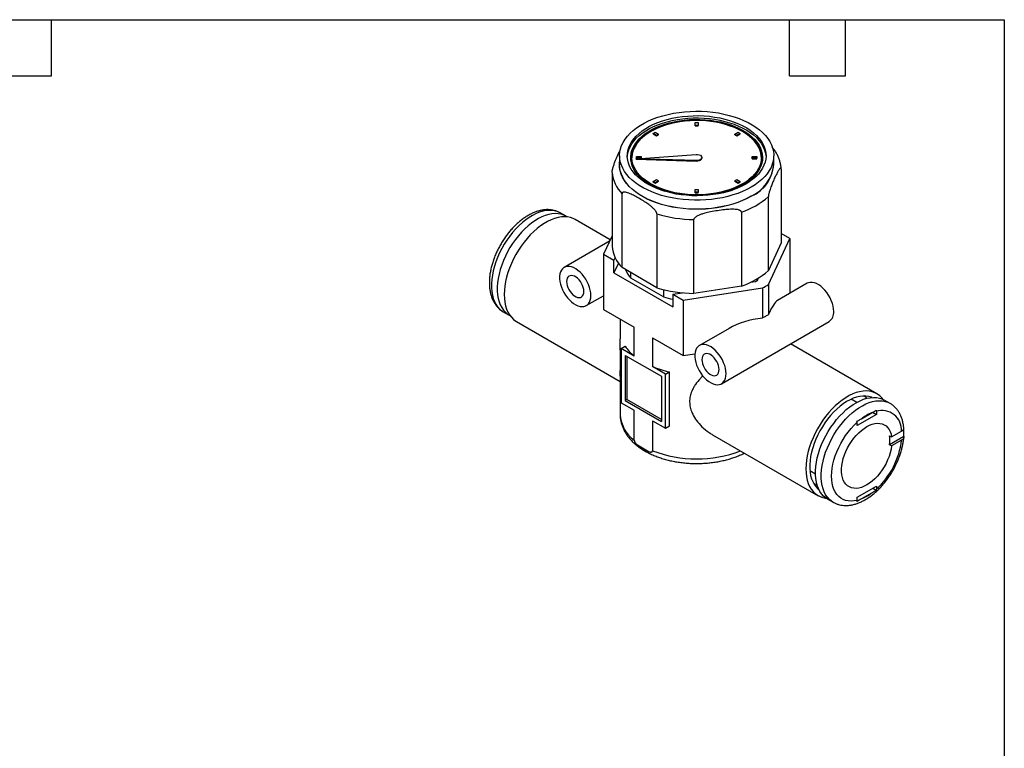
# Model space of a CAD drawing. Header units: millimetres. Extents: x 6 to 273, y 6 to 210.
# Tile 3 of 3: x 139 to 273, y 111 to 210. Entities that reach past the tile are written whole.
import ezdxf

# ---------------------------------------------------------------- set-up
doc = ezdxf.new("R2010")
doc.units = ezdxf.units.MM
doc.linetypes.add('SLD-Solid', pattern=[0])
doc.layers.add('TEXT', color=140, linetype='SLD-Solid', lineweight=25)

msp = doc.modelspace()

# ---------------------------------------------------------------- linework, layer by layer
for p, q in [((231.03, 195.19), (231.03, 195.56)), ((231.03, 195.56), (231.42, 195.56)), ((231.42, 195.56), (231.42, 195.19)), ((225.29, 194.09), (225.57, 194.25)), ((225.57, 194.25), (226.02, 193.99)), ((231.42, 195.19), (231.03, 195.19)), ((231.03, 195.11), (231.03, 195.19)), ((231.03, 195.11), (231.42, 195.11)), ((231.42, 195.11), (231.42, 195.19)), ((236.42, 193.99), (236.87, 194.25)), ((236.87, 194.25), (237.15, 194.09)), ((225.29, 194.02), (225.29, 194.09)), ((225.74, 193.83), (225.29, 194.09)), ((225.29, 194.02), (225.74, 193.76)), ((226.02, 193.99), (225.74, 193.83)), ((225.74, 193.76), (226.02, 193.92)), ((225.74, 193.76), (225.74, 193.83)), ((226.02, 193.92), (226.02, 193.99)), ((236.42, 193.92), (236.42, 193.99)), ((236.7, 193.83), (236.42, 193.99)), ((236.42, 193.92), (236.7, 193.76)), ((237.15, 194.09), (236.7, 193.83)), ((236.7, 193.76), (237.15, 194.02)), ((236.7, 193.76), (236.7, 193.83)), ((237.15, 194.02), (237.15, 194.09)), ((220.74, 191.06), (220.74, 189.84)), ((222.27, 190.83), (222.27, 190.75)), ((223, 190.66), (231.13, 191.23)), ((231.18, 190.42), (223, 190.66)), ((223, 190.59), (223, 190.66)), ((223, 190.59), (231.18, 190.34)), ((223.03, 190.71), (223.03, 190.94)), ((223.03, 190.94), (223.67, 190.94)), ((223.67, 190.71), (223.03, 190.71)), ((223.03, 190.66), (223.03, 190.71)), ((223.67, 190.94), (223.67, 190.71)), ((223.67, 190.71), (223.67, 190.71)), ((231.18, 190.34), (231.18, 190.42)), ((231.93, 190.75), (231.93, 190.83)), ((238.77, 190.71), (238.77, 190.94)), ((238.77, 190.94), (239.41, 190.94)), ((239.41, 190.71), (238.77, 190.71)), ((238.77, 190.64), (238.77, 190.71)), ((238.77, 190.64), (239.41, 190.64)), ((239.41, 190.94), (239.41, 190.71)), ((239.41, 190.64), (239.41, 190.71)), ((240.18, 190.75), (240.18, 190.83)), ((241.7, 189.84), (241.7, 191.06)), ((219.73, 188.8), (219.73, 178.75)), ((242.71, 189.25), (242.71, 179.21)), ((225.29, 187.56), (225.74, 187.82)), ((225.29, 187.49), (225.29, 187.56)), ((225.57, 187.4), (225.29, 187.56)), ((225.29, 187.49), (225.57, 187.33)), ((226.02, 187.67), (225.57, 187.4)), ((225.57, 187.33), (226.02, 187.59)), ((225.74, 187.82), (226.02, 187.67)), ((226.02, 187.59), (226.02, 187.67)), ((236.42, 187.67), (236.7, 187.82)), ((236.42, 187.59), (236.42, 187.67)), ((236.87, 187.4), (236.42, 187.67)), ((236.42, 187.59), (236.87, 187.33)), ((236.7, 187.82), (237.15, 187.56)), ((237.15, 187.56), (236.87, 187.4)), ((236.87, 187.33), (237.15, 187.49)), ((237.15, 187.49), (237.15, 187.56)), ((225.57, 187.33), (225.57, 187.4)), ((231.03, 186.1), (231.03, 186.47)), ((231.03, 186.47), (231.42, 186.47)), ((231.03, 186.03), (231.03, 186.1)), ((231.42, 186.1), (231.03, 186.1)), ((231.42, 186.47), (231.42, 186.1)), ((231.42, 186.03), (231.42, 186.1)), ((236.87, 187.33), (236.87, 187.4)), ((221.07, 175.86), (221.07, 185.9)), ((231.03, 186.03), (231.42, 186.03)), ((240.98, 175.47), (240.98, 185.51)), ((213.46, 182.83), (212.68, 183.28)), ((219.48, 179.64), (214.71, 182.39)), ((225.81, 183.16), (225.81, 173.12)), ((230.83, 172.34), (230.83, 182.39)), ((237.31, 183.39), (237.31, 173.35)), ((219.39, 179.45), (213.21, 175.88)), ((219.73, 180.18), (218.56, 177.67)), ((240.98, 173.56), (243.88, 179.8)), ((243.88, 179.8), (242.71, 180.47)), ((243.88, 179.8), (243.88, 172.36)), ((242.71, 179.21), (240.98, 175.47)), ((218.56, 177.67), (218.56, 170.16)), ((218.56, 177.67), (219.95, 176.87)), ((220.12, 177.24), (219.95, 176.87)), ((219.95, 175.16), (219.95, 176.87)), ((220.57, 176.48), (219.95, 175.16)), ((225.81, 173.12), (221.07, 175.86)), ((219.95, 175.16), (227.99, 170.51)), ((222.29, 174.42), (222.29, 175.15)), ((226.71, 171.87), (222.29, 174.42)), ((239.48, 174.12), (239.64, 174.46)), ((239.59, 174.35), (239.59, 174.43)), ((226.71, 172.87), (226.71, 171.87)), ((229.38, 171.43), (240.18, 173.1)), ((237.31, 173.35), (230.83, 172.34)), ((238.54, 173.86), (239.22, 173.97)), ((240.18, 173.1), (240.18, 169.01)), ((240.98, 173.56), (240.98, 169.47)), ((246.23, 173.72), (242.21, 171.39)), ((216.21, 170.69), (218.56, 172.04)), ((227.99, 172.23), (229.31, 172.43)), ((227.99, 172.23), (229.38, 171.43)), ((227.99, 172.23), (227.99, 170.51)), ((229.38, 171.43), (229.38, 163.92)), ((218.56, 170.16), (222.73, 167.76)), ((204.93, 169.86), (205.71, 169.41)), ((220.82, 168.86), (220.82, 166.18)), ((206.71, 168.54), (220.82, 160.39)), ((222.73, 163.84), (222.73, 167.76)), ((235.62, 167.59), (231.59, 165.27)), ((234.59, 160.07), (249.23, 168.52)), ((225.22, 166.32), (229.38, 163.92)), ((225.22, 166.32), (225.22, 162.4)), ((220.97, 164.85), (221.5, 165.16)), ((220.97, 164.85), (220.97, 157.5)), ((222.73, 163.84), (220.97, 164.85)), ((255.73, 158.72), (243.99, 165.5)), ((221.5, 163.93), (226.45, 161.08)), ((221.5, 163.93), (221.5, 157.81)), ((221.71, 163.81), (221.71, 157.93)), ((229.38, 163.92), (230.99, 164.16)), ((226.98, 161.38), (225.22, 162.4)), ((220.82, 161.08), (220.82, 155.87)), ((226.45, 161.08), (226.45, 154.95)), ((226.98, 161.38), (227.51, 161.69)), ((226.98, 154.03), (226.98, 161.38)), ((227.51, 154.34), (227.51, 161.69)), ((220.97, 157.5), (222.73, 156.49)), ((221.71, 157.93), (221.5, 157.81)), ((221.5, 157.81), (226.45, 154.95)), ((226.45, 155.2), (221.71, 157.93)), ((252.98, 157.53), (252.22, 157.97)), ((257.51, 157.4), (256.73, 157.85)), ((222.73, 152.41), (222.73, 156.49)), ((255.65, 155.91), (253.03, 154.4)), ((253.61, 155.3), (255.08, 156.15)), ((255.15, 156.2), (255.65, 155.91)), ((255.65, 156.34), (255.65, 155.91)), ((225.22, 155.05), (226.98, 154.03)), ((225.22, 155.05), (225.22, 150.97)), ((226.98, 154.03), (227.51, 154.34)), ((253.03, 154.4), (253.03, 154.83)), ((233.39, 153.14), (247.73, 144.86)), ((257.45, 153.01), (257.73, 152.85)), ((259.37, 152.9), (257.45, 151.79)), ((257.73, 152.85), (259.09, 153.63)), ((223.16, 151.75), (224.78, 150.81)), ((257.73, 151.62), (257.45, 151.79)), ((259.09, 152.41), (257.73, 151.62)), ((246.62, 148.27), (247.38, 147.83)), ((253.03, 144.65), (255.65, 146.16)), ((255.65, 146.16), (255.65, 145.73)), ((253.03, 144.22), (253.03, 144.65)), ((255.08, 145.26), (253.61, 144.41)), ((255.16, 145.87), (255.64, 145.59)), ((248.98, 144.43), (249.76, 143.98))]:
    msp.add_line(p, q)
at = {"flags": 128}
for points in [[(238.63, 186.79), (238.06, 186.48), (237.46, 186.2), (236.82, 185.95), (236.15, 185.73), (235.45, 185.53), (234.73, 185.36), (233.99, 185.23), (233.24, 185.13), (232.48, 185.06), (231.7, 185.02), (230.93, 185.02), (230.16, 185.05), (229.39, 185.11), (228.63, 185.2), (227.89, 185.33), (227.16, 185.49), (226.46, 185.67), (225.79, 185.89), (225.14, 186.14), (224.53, 186.41), (223.95, 186.71), (223.41, 187.03), (222.92, 187.37), (222.47, 187.74), (222.06, 188.12), (221.71, 188.52), (221.41, 188.93), (221.17, 189.35), (220.98, 189.79), (220.84, 190.23), (220.76, 190.67), (220.74, 191.12), (220.78, 191.57), (220.87, 192.01), (221.02, 192.45), (221.22, 192.88), (221.48, 193.3), (221.8, 193.71), (222.16, 194.11), (222.57, 194.48), (223.04, 194.84), (223.54, 195.18), (224.09, 195.5), (224.68, 195.79), (225.3, 196.06), (225.95, 196.29), (226.64, 196.5), (227.34, 196.68), (228.07, 196.83), (228.82, 196.95), (229.58, 197.04), (230.35, 197.09), (231.12, 197.11), (231.9, 197.1), (232.67, 197.06), (233.43, 196.98), (234.18, 196.87), (234.92, 196.73), (235.63, 196.55), (236.32, 196.35), (236.98, 196.12), (237.61, 195.86), (238.21, 195.57), (238.77, 195.26), (239.28, 194.93), (239.76, 194.57), (240.18, 194.2), (240.56, 193.81), (240.88, 193.4), (241.16, 192.99), (241.38, 192.56), (241.54, 192.12), (241.65, 191.68), (241.7, 191.23), (241.69, 190.78), (241.62, 190.34), (241.5, 189.9), (241.33, 189.46), (241.09, 189.04), (240.81, 188.62), (240.47, 188.22), (240.08, 187.83), (239.64, 187.46), (239.16, 187.11), (238.63, 186.79)], [(237.89, 187.21), (237.35, 186.93), (236.78, 186.67), (236.17, 186.43), (235.53, 186.22), (234.87, 186.04), (234.19, 185.9), (233.48, 185.78), (232.77, 185.69), (232.04, 185.64), (231.31, 185.62), (230.58, 185.63), (229.85, 185.68), (229.13, 185.75), (228.43, 185.86), (227.74, 186), (227.07, 186.18), (226.43, 186.38), (225.81, 186.6), (225.23, 186.86), (224.68, 187.14), (224.18, 187.44), (223.71, 187.77), (223.29, 188.12), (222.92, 188.48), (222.6, 188.86), (222.33, 189.25), (222.11, 189.65), (221.95, 190.07), (221.84, 190.48), (221.79, 190.91), (221.8, 191.33), (221.87, 191.75), (221.99, 192.16), (222.16, 192.57), (222.39, 192.98), (222.67, 193.36), (223.01, 193.74), (223.39, 194.1), (223.82, 194.44), (224.3, 194.76), (224.82, 195.06), (225.37, 195.33), (225.96, 195.58), (226.58, 195.8), (227.23, 196), (227.91, 196.16), (228.6, 196.29), (229.31, 196.4), (230.03, 196.46), (230.76, 196.5), (231.49, 196.51), (232.22, 196.48), (232.95, 196.42), (233.66, 196.32), (234.36, 196.2), (235.04, 196.04), (235.7, 195.86), (236.33, 195.64), (236.92, 195.4), (237.49, 195.13), (238.02, 194.84), (238.5, 194.52), (238.94, 194.19), (239.34, 193.83), (239.69, 193.46), (239.98, 193.07), (240.23, 192.68), (240.42, 192.27), (240.55, 191.85), (240.63, 191.43), (240.65, 191.01), (240.61, 190.59), (240.52, 190.17), (240.37, 189.76), (240.17, 189.35), (239.91, 188.96), (239.61, 188.57), (239.25, 188.21), (238.84, 187.86), (238.38, 187.52), (237.89, 187.21)], [(221.79, 190.91), (221.8, 191.02), (221.87, 191.44), (221.99, 191.85), (222.16, 192.26), (222.39, 192.67), (222.67, 193.05), (223.01, 193.43), (223.39, 193.79), (223.82, 194.13), (224.3, 194.45), (224.82, 194.75), (225.37, 195.02), (225.96, 195.27), (226.58, 195.49), (227.23, 195.69), (227.91, 195.85), (228.6, 195.98), (229.31, 196.09), (230.03, 196.15), (230.76, 196.19), (231.49, 196.2), (232.22, 196.17), (232.95, 196.11), (233.66, 196.01), (234.36, 195.89), (235.04, 195.73), (235.7, 195.55), (236.33, 195.33), (236.92, 195.09), (237.49, 194.82), (238.02, 194.53), (238.5, 194.21), (238.94, 193.88), (239.34, 193.52), (239.69, 193.15), (239.98, 192.76), (240.23, 192.37), (240.42, 191.96), (240.55, 191.54), (240.63, 191.12), (240.65, 190.91)], [(237.55, 187.17), (237.03, 186.89), (236.47, 186.64), (235.88, 186.41), (235.25, 186.21), (234.61, 186.04), (233.94, 185.9), (233.25, 185.79), (232.55, 185.71), (231.84, 185.67), (231.13, 185.66), (230.42, 185.68), (229.71, 185.73), (229.02, 185.82), (228.33, 185.93), (227.67, 186.08), (227.03, 186.26), (226.41, 186.47), (225.83, 186.7), (225.28, 186.96), (224.76, 187.25), (224.29, 187.55), (223.86, 187.88), (223.48, 188.23), (223.15, 188.59), (222.86, 188.97), (222.63, 189.36), (222.46, 189.76), (222.34, 190.16), (222.28, 190.57), (222.27, 190.98), (222.32, 191.39), (222.42, 191.8), (222.59, 192.2), (222.8, 192.59), (223.07, 192.97), (223.39, 193.34), (223.76, 193.69), (224.18, 194.02), (224.64, 194.33), (225.14, 194.63), (225.69, 194.89), (226.26, 195.13), (226.87, 195.35), (227.51, 195.53), (228.17, 195.69), (228.85, 195.81), (229.54, 195.9), (230.24, 195.97), (230.95, 195.99), (231.67, 195.99), (232.37, 195.95), (233.08, 195.88), (233.77, 195.78), (234.44, 195.65), (235.09, 195.49), (235.72, 195.3), (236.32, 195.07), (236.89, 194.83), (237.43, 194.55), (237.92, 194.26), (238.37, 193.94), (238.78, 193.6), (239.13, 193.25), (239.44, 192.88), (239.7, 192.49), (239.9, 192.1), (240.05, 191.7), (240.14, 191.29), (240.17, 190.88), (240.15, 190.47), (240.08, 190.06), (239.94, 189.66), (239.75, 189.26), (239.51, 188.87), (239.22, 188.5), (238.87, 188.14), (238.48, 187.8), (238.04, 187.47), (237.55, 187.17)], [(224.99, 194.42), (225.52, 194.7), (226.07, 194.95), (226.67, 195.18), (227.29, 195.37), (227.93, 195.54), (228.6, 195.68), (229.29, 195.79), (229.98, 195.86), (230.69, 195.9), (231.4, 195.91), (232.11, 195.88), (232.81, 195.83), (233.5, 195.74), (234.18, 195.62), (234.83, 195.46), (235.47, 195.28), (236.08, 195.07), (236.65, 194.83), (237.19, 194.56), (237.69, 194.27), (238.15, 193.96), (238.57, 193.63), (238.93, 193.28), (239.25, 192.91), (239.51, 192.53), (239.73, 192.14), (239.88, 191.74), (239.98, 191.34), (240.02, 190.93), (240.01, 190.52), (239.94, 190.11), (239.81, 189.71), (239.63, 189.31), (239.39, 188.93), (239.1, 188.56), (238.76, 188.2), (238.36, 187.86), (237.93, 187.53), (237.45, 187.23), (236.93, 186.96), (236.37, 186.7), (235.78, 186.48), (235.15, 186.28), (234.51, 186.11), (233.84, 185.97), (233.15, 185.87), (232.46, 185.79), (231.75, 185.75), (231.04, 185.75), (230.34, 185.77), (229.63, 185.83), (228.94, 185.92), (228.26, 186.04), (227.61, 186.19), (226.97, 186.37), (226.37, 186.59), (225.79, 186.83), (225.25, 187.09), (224.75, 187.38), (224.29, 187.69), (223.87, 188.02), (223.51, 188.37), (223.19, 188.74), (222.93, 189.12), (222.72, 189.51), (222.56, 189.91), (222.46, 190.32), (222.42, 190.72), (222.43, 191.13), (222.5, 191.54), (222.63, 191.94), (222.81, 192.34), (223.05, 192.72), (223.34, 193.1), (223.69, 193.46), (224.08, 193.8), (224.51, 194.12), (224.99, 194.42)], [(240.02, 190.79), (240.01, 191.06), (239.94, 191.47), (239.81, 191.87), (239.63, 192.27), (239.39, 192.65), (239.1, 193.02), (238.76, 193.38), (238.36, 193.72), (237.93, 194.05), (237.45, 194.35), (236.93, 194.63), (236.37, 194.88), (235.78, 195.1), (235.15, 195.3), (234.51, 195.47), (233.84, 195.61), (233.15, 195.71), (232.46, 195.79), (231.75, 195.83), (231.04, 195.84), (230.34, 195.81), (229.63, 195.75), (228.94, 195.66), (228.26, 195.54), (227.61, 195.39), (226.97, 195.21), (226.37, 194.99), (225.79, 194.75), (225.25, 194.49), (224.75, 194.2), (224.29, 193.89), (223.87, 193.56), (223.51, 193.21), (223.19, 192.84), (222.93, 192.46), (222.72, 192.07), (222.56, 191.67), (222.46, 191.26), (222.42, 190.86), (222.42, 190.79)], [(238.64, 185.55), (238.08, 185.25), (237.47, 184.97), (236.83, 184.72), (236.16, 184.49), (235.46, 184.29), (234.74, 184.13), (234, 183.99), (233.24, 183.89), (232.48, 183.82), (231.71, 183.78), (230.93, 183.78), (230.15, 183.81), (229.39, 183.87), (228.63, 183.97), (227.88, 184.09), (227.16, 184.25), (226.45, 184.44), (225.78, 184.66), (225.13, 184.9), (224.51, 185.18), (223.93, 185.47), (223.4, 185.8), (222.9, 186.14), (222.45, 186.51), (222.05, 186.89), (221.69, 187.29), (221.39, 187.7), (221.15, 188.13), (220.96, 188.56), (220.82, 189), (220.74, 189.45), (220.72, 189.9), (220.74, 190.21)], [(226.92, 186.22), (226.41, 186.39), (225.83, 186.63), (225.28, 186.89), (224.76, 187.17), (224.29, 187.48), (223.86, 187.81), (223.48, 188.15), (223.15, 188.52), (222.86, 188.89), (222.63, 189.28), (222.46, 189.68), (222.34, 190.09), (222.28, 190.5), (222.27, 190.75)], [(231.13, 191.23), (231.35, 191.23), (231.55, 191.19), (231.72, 191.12), (231.85, 191.02), (231.92, 190.9), (231.93, 190.78), (231.87, 190.66), (231.75, 190.56), (231.59, 190.48), (231.4, 190.43), (231.18, 190.42)], [(231.18, 190.34), (231.4, 190.36), (231.59, 190.4), (231.75, 190.48), (231.87, 190.59), (231.93, 190.71), (231.93, 190.75)], [(238.63, 185.56), (238.06, 185.26), (237.46, 184.98), (236.82, 184.72), (236.15, 184.5), (235.45, 184.3), (234.73, 184.14), (233.99, 184.01), (233.24, 183.9), (232.48, 183.83), (231.7, 183.8), (230.93, 183.79), (230.16, 183.82), (229.39, 183.88), (228.63, 183.98), (227.89, 184.1), (227.16, 184.26), (226.46, 184.45), (225.79, 184.67), (225.14, 184.91), (224.53, 185.18), (223.95, 185.48), (223.41, 185.8), (222.92, 186.15), (222.47, 186.51), (222.06, 186.9), (221.71, 187.29), (221.41, 187.71), (221.17, 188.13), (220.98, 188.56), (220.84, 189), (220.76, 189.45), (220.74, 189.84)], [(212.68, 183.28), (212.38, 183.43), (212.01, 183.55), (211.61, 183.62), (211.2, 183.64), (210.77, 183.61), (210.32, 183.52), (209.86, 183.39), (209.39, 183.2), (208.92, 182.96), (208.45, 182.68), (207.98, 182.35), (207.52, 181.98), (207.07, 181.57), (206.63, 181.12), (206.2, 180.63), (205.8, 180.12), (205.41, 179.58), (205.06, 179.02), (204.73, 178.44), (204.43, 177.85), (204.16, 177.25), (203.93, 176.64), (203.73, 176.03), (203.57, 175.42), (203.45, 174.83), (203.37, 174.25), (203.33, 173.68), (203.33, 173.14), (203.37, 172.62), (203.45, 172.13), (203.57, 171.67), (203.73, 171.25), (203.93, 170.87), (204.16, 170.53), (204.43, 170.23), (204.73, 169.99), (204.93, 169.86)], [(213.59, 182.75), (213.5, 182.81), (213.16, 182.98), (212.78, 183.1), (212.39, 183.17), (211.98, 183.19), (211.54, 183.16), (211.1, 183.07), (210.64, 182.94), (210.17, 182.75), (209.7, 182.51), (209.23, 182.23), (208.76, 181.9), (208.3, 181.53), (207.84, 181.12), (207.4, 180.67), (206.98, 180.19), (206.58, 179.67), (206.19, 179.13), (205.83, 178.57), (205.5, 177.99), (205.21, 177.4), (204.94, 176.8), (204.71, 176.19), (204.51, 175.58), (204.35, 174.98), (204.23, 174.38), (204.15, 173.8), (204.11, 173.23), (204.11, 172.69), (204.15, 172.17), (204.23, 171.68), (204.35, 171.22), (204.51, 170.8), (204.71, 170.42), (204.94, 170.08), (205.21, 169.79), (205.5, 169.54), (205.83, 169.34), (205.84, 169.34)], [(214.71, 182.39), (214.45, 182.53), (214.08, 182.66), (213.68, 182.74), (213.26, 182.77), (212.82, 182.74), (212.37, 182.67), (211.91, 182.54), (211.43, 182.36), (210.95, 182.13), (210.47, 181.85), (210, 181.53), (209.52, 181.16), (209.06, 180.76), (208.6, 180.31), (208.17, 179.83), (207.75, 179.32), (207.35, 178.78), (206.98, 178.21), (206.63, 177.63), (206.31, 177.03), (206.03, 176.42), (205.78, 175.8), (205.56, 175.18), (205.38, 174.56), (205.24, 173.95), (205.14, 173.35), (205.08, 172.77), (205.06, 172.2), (205.08, 171.66), (205.14, 171.14), (205.24, 170.66), (205.38, 170.21), (205.56, 169.8), (205.78, 169.43), (206.03, 169.1), (206.31, 168.82), (206.63, 168.59), (206.71, 168.54)], [(216.83, 172.06), (216.81, 172.41), (216.75, 172.78), (216.65, 173.16), (216.51, 173.54), (216.33, 173.92), (216.13, 174.28), (215.9, 174.63), (215.64, 174.95), (215.36, 175.23), (215.08, 175.48), (214.78, 175.69), (214.49, 175.85), (214.2, 175.96), (213.91, 176.01), (213.65, 176.02), (213.4, 175.97), (213.18, 175.87), (212.99, 175.71), (212.84, 175.51), (212.72, 175.27), (212.63, 174.99), (212.59, 174.68), (212.59, 174.33), (212.63, 173.97), (212.72, 173.6), (212.84, 173.21), (212.99, 172.83), (213.18, 172.46), (213.4, 172.11), (213.65, 171.77), (213.91, 171.47), (214.2, 171.2), (214.49, 170.98), (214.78, 170.79), (215.08, 170.66), (215.36, 170.58), (215.64, 170.55), (215.9, 170.57), (216.13, 170.64), (216.33, 170.77), (216.51, 170.95), (216.65, 171.17), (216.75, 171.43), (216.81, 171.73), (216.83, 172.06)], [(215.88, 172.61), (215.86, 172.87), (215.8, 173.14), (215.7, 173.42), (215.57, 173.69), (215.41, 173.95), (215.23, 174.19), (215.03, 174.4), (214.82, 174.56), (214.6, 174.69), (214.39, 174.76), (214.19, 174.79), (214.01, 174.76), (213.85, 174.69), (213.72, 174.57), (213.62, 174.4), (213.56, 174.19), (213.54, 173.96), (213.56, 173.7), (213.62, 173.42), (213.72, 173.15), (213.85, 172.87), (214.01, 172.61), (214.19, 172.38), (214.39, 172.17), (214.6, 172), (214.82, 171.88), (215.03, 171.8), (215.23, 171.78), (215.41, 171.8), (215.57, 171.88), (215.7, 172), (215.8, 172.17), (215.86, 172.37), (215.88, 172.61)], [(249.85, 169.9), (249.83, 170.25), (249.77, 170.62), (249.67, 171), (249.53, 171.38), (249.36, 171.76), (249.15, 172.12), (248.92, 172.47), (248.66, 172.78), (248.39, 173.07), (248.1, 173.32), (247.81, 173.53), (247.51, 173.68), (247.22, 173.79), (246.94, 173.85), (246.67, 173.85), (246.43, 173.8), (246.23, 173.72)], [(235.22, 161.45), (235.19, 161.8), (235.13, 162.17), (235.03, 162.55), (234.89, 162.93), (234.72, 163.31), (234.51, 163.67), (234.28, 164.02), (234.02, 164.34), (233.75, 164.62), (233.46, 164.87), (233.17, 165.08), (232.87, 165.23), (232.58, 165.34), (232.3, 165.4), (232.03, 165.4), (231.79, 165.35), (231.57, 165.25), (231.38, 165.1), (231.22, 164.9), (231.1, 164.66), (231.02, 164.38), (230.98, 164.06), (230.98, 163.72), (231.02, 163.36), (231.1, 162.98), (231.22, 162.6), (231.38, 162.22), (231.57, 161.85), (231.79, 161.49), (232.03, 161.16), (232.3, 160.86), (232.58, 160.59), (232.87, 160.36), (233.17, 160.18), (233.46, 160.05), (233.75, 159.96), (234.02, 159.93), (234.28, 159.95), (234.51, 160.03), (234.72, 160.16), (234.89, 160.33), (235.03, 160.56), (235.13, 160.82), (235.19, 161.12), (235.22, 161.45)], [(234.26, 162), (234.24, 162.26), (234.18, 162.53), (234.09, 162.81), (233.96, 163.08), (233.8, 163.34), (233.61, 163.58), (233.41, 163.78), (233.2, 163.95), (232.99, 164.07), (232.77, 164.15), (232.57, 164.18), (232.39, 164.15), (232.23, 164.08), (232.1, 163.95), (232.01, 163.79), (231.95, 163.58), (231.93, 163.34), (231.95, 163.08), (232.01, 162.81), (232.1, 162.53), (232.23, 162.26), (232.39, 162), (232.57, 161.76), (232.77, 161.56), (232.99, 161.39), (233.2, 161.27), (233.41, 161.19), (233.61, 161.16), (233.8, 161.19), (233.96, 161.26), (234.09, 161.39), (234.18, 161.56), (234.24, 161.76), (234.26, 162)], [(256.6, 157.92), (256.41, 158.15), (256.13, 158.43), (255.81, 158.67), (255.46, 158.85), (255.09, 158.98), (254.69, 159.06), (254.27, 159.09), (253.84, 159.07), (253.38, 158.99), (252.92, 158.86), (252.44, 158.68), (251.97, 158.46), (251.49, 158.18), (251.01, 157.85), (250.53, 157.49), (250.07, 157.08), (249.62, 156.63), (249.18, 156.15), (248.76, 155.64), (248.36, 155.1), (247.99, 154.54), (247.64, 153.95), (247.33, 153.35), (247.04, 152.74), (246.79, 152.13), (246.57, 151.51), (246.39, 150.89), (246.25, 150.28), (246.15, 149.68), (246.09, 149.09), (246.07, 148.52), (246.09, 147.98), (246.15, 147.47), (246.25, 146.98), (246.39, 146.53), (246.57, 146.12), (246.79, 145.75), (247.04, 145.43), (247.33, 145.15), (247.64, 144.91), (247.99, 144.73), (248.36, 144.6), (248.76, 144.52), (248.85, 144.5)], [(255.08, 158.2), (254.97, 158.25), (254.61, 158.35), (254.22, 158.4), (253.82, 158.4), (253.4, 158.35), (252.96, 158.25), (252.52, 158.1), (252.07, 157.89), (251.61, 157.64), (251.16, 157.35), (250.71, 157.01), (250.27, 156.63), (249.84, 156.21), (249.43, 155.76), (249.03, 155.27), (248.66, 154.76), (248.31, 154.23), (247.98, 153.67), (247.69, 153.11), (247.42, 152.53), (247.2, 151.94), (247, 151.36), (246.84, 150.78), (246.72, 150.2), (246.64, 149.64), (246.6, 149.1), (246.6, 148.57), (246.64, 148.07), (246.72, 147.6), (246.84, 147.17), (247, 146.77), (247.2, 146.41), (247.42, 146.09), (247.69, 145.81), (247.85, 145.68)], [(248.98, 144.43), (248.78, 144.56), (248.48, 144.8), (248.21, 145.1), (247.98, 145.44), (247.78, 145.82), (247.62, 146.24), (247.5, 146.7), (247.42, 147.19), (247.38, 147.7), (247.38, 148.25), (247.42, 148.81), (247.5, 149.4), (247.62, 149.99), (247.78, 150.6), (247.98, 151.21), (248.21, 151.81), (248.48, 152.42), (248.78, 153.01), (249.11, 153.59), (249.47, 154.15), (249.85, 154.69), (250.25, 155.2), (250.68, 155.69), (251.12, 156.14), (251.57, 156.55), (252.04, 156.92), (252.5, 157.25), (252.98, 157.53), (253.45, 157.77), (253.91, 157.96), (254.37, 158.09), (254.82, 158.18), (255.25, 158.21), (255.67, 158.19), (256.06, 158.12), (256.43, 158), (256.73, 157.85)], [(254.93, 158.19), (254.91, 158.21), (254.82, 158.3)], [(249.75, 143.98), (249.56, 144.11), (249.26, 144.35), (248.99, 144.65), (248.76, 144.99), (248.56, 145.37), (248.4, 145.79), (248.28, 146.25), (248.2, 146.74), (248.16, 147.26), (248.16, 147.8), (248.2, 148.37), (248.28, 148.95), (248.4, 149.54), (248.56, 150.15), (248.76, 150.76), (248.99, 151.37), (249.26, 151.97), (249.56, 152.56), (249.89, 153.14), (250.25, 153.7), (250.63, 154.24), (251.03, 154.75), (251.46, 155.24), (251.9, 155.69), (252.35, 156.1), (252.81, 156.47), (253.28, 156.8), (253.75, 157.08), (254.22, 157.32), (254.69, 157.51), (255.15, 157.64), (255.6, 157.73), (256.03, 157.76), (256.44, 157.74), (256.84, 157.67), (257.21, 157.55), (257.5, 157.41)], [(253.03, 144.22), (252.62, 144.14), (252.21, 144.12), (251.83, 144.14), (251.47, 144.22), (251.13, 144.35), (250.81, 144.53), (250.53, 144.76), (250.28, 145.04), (250.07, 145.36), (249.89, 145.72), (249.75, 146.12), (249.65, 146.56), (249.59, 147.03), (249.57, 147.52), (249.59, 148.04), (249.65, 148.58), (249.75, 149.14), (249.89, 149.7), (250.07, 150.27), (250.28, 150.84), (250.53, 151.4), (250.81, 151.96), (251.13, 152.5), (251.47, 153.02), (251.83, 153.51), (252.21, 153.98), (252.62, 154.42), (253.03, 154.83)], [(257.73, 151.62), (257.65, 151.16), (257.54, 150.68), (257.38, 150.2), (257.19, 149.72), (256.97, 149.25), (256.72, 148.79), (256.43, 148.35), (256.13, 147.93), (255.8, 147.53), (255.45, 147.17), (255.09, 146.85), (254.73, 146.57), (254.36, 146.33), (253.98, 146.13), (253.62, 145.99), (253.26, 145.9), (252.91, 145.85), (252.58, 145.87), (252.27, 145.93), (251.99, 146.04), (251.73, 146.2), (251.51, 146.42), (251.31, 146.67), (251.16, 146.97), (251.04, 147.31), (250.96, 147.68), (250.92, 148.09), (250.92, 148.52), (250.96, 148.97), (251.04, 149.43), (251.16, 149.91), (251.31, 150.39), (251.51, 150.87), (251.73, 151.34), (251.99, 151.8), (252.27, 152.24), (252.58, 152.66), (252.91, 153.05), (253.26, 153.41), (253.62, 153.73), (253.98, 154.01), (254.36, 154.25), (254.73, 154.44), (255.09, 154.58), (255.45, 154.67), (255.8, 154.71), (256.13, 154.69), (256.43, 154.63), (256.72, 154.51), (256.97, 154.34), (257.19, 154.13), (257.38, 153.87), (257.54, 153.57), (257.65, 153.22), (257.73, 152.85)], [(247.11, 146.55), (247.31, 146.45), (247.59, 146.36)], [(247.64, 145.86), (247.67, 145.85), (247.78, 145.82)]]:
    msp.add_lwpolyline(points, dxfattribs=at)
for centre, radius, start, end in [((235.69, 191.2), 4.51, 294.3931, 354.2867), ((236.66, 190.19), 5.04, 293.1913, 0.3071), ((224.42, 189.21), 4.71, 185.1039, 224.6931), ((236.39, 190.41), 5.34, 294.7739, 353.9059), ((232.46, 196.08), 10.32, 287.2368, 299.553), ((233.86, 193.6), 10.77, 288.6541, 311.3406), ((231.11, 200.8), 18.42, 253.2905, 269.1234), ((224.42, 179.17), 4.71, 185.1039, 224.6931), ((225.71, 177.47), 4.59, 204.2152, 221.8067), ((233.86, 183.55), 10.77, 288.6541, 311.3406), ((233.93, 183.43), 10.84, 299.2035, 300.7911), ((231.11, 190.76), 18.42, 253.2905, 269.1234), ((234.34, 184.14), 12.49, 297.8555, 302.1391), ((230.84, 186.08), 14.8, 253.7941, 258.9068), ((248.36, 169.74), 1.5, 305.5048, 5.8073), ((226.48, 168.53), 6.01, 214.0968, 231.3605), ((230.51, 175.51), 14.14, 248.0144, 257.7654), ((252.7, 156.43), 2.35, 45.0826, 57.5368), ((225.34, 156.1), 4.52, 182.8936, 234.7673), ((257.49, 150.28), 6.34, 112.3344, 127.6603), ((256.38, 153.73), 2.71, 357.8651, 105.6985), ((252.29, 153.51), 7.11, 355.059, 4.941), ((252.93, 152.4), 4.56, 352.2809, 7.7191), ((228.8, 159.65), 9.71, 234.4575, 245.5479), ((248.32, 153.73), 10.85, 312.5247, 352.9847), ((231.22, 166.57), 16.72, 248.9501, 290.8784), ((251.2, 150.28), 6.34, 292.3344, 307.6603)]:
    msp.add_arc(centre, radius, start, end)
for centre, major_axis, ratio, start_param, end_param in [((241.11, 167.3), (1.31, 4.14), 0.201938, 0.217274, 1.081894), ((239.72, 166.49), (5.78, 1.08), 0.410779, 1.414753, 2.279373)]:
    msp.add_ellipse(centre, major_axis=major_axis, ratio=ratio, start_param=start_param, end_param=end_param)
for points, knots in [([(219.73, 188.8), (219.73, 188.82), (219.73, 188.88), (219.74, 188.99), (219.76, 189.11), (219.79, 189.23), (219.82, 189.36), (219.86, 189.49), (219.94, 189.76), (220.06, 190.12), (220.23, 190.55), (220.41, 190.97), (220.57, 191.31), (220.7, 191.6), (220.78, 191.76), (220.82, 191.85), (220.83, 191.87)], [0, 0, 0, 0, 0.0212637, 0.0441021, 0.0702648, 0.1009379, 0.1309474, 0.1642408, 0.2011026, 0.3452145, 0.4880399, 0.6340286, 0.7979136, 0.8878667, 0.9726245, 1, 1, 1, 1]), ([(242.71, 189.29), (242.71, 189.3), (242.71, 189.46), (242.66, 189.78), (242.56, 190.25), (242.4, 190.72), (242.2, 191.17), (241.95, 191.62), (241.71, 191.98), (241.53, 192.18), (241.48, 192.25)], [0, 0, 0, 0, 0.004417, 0.155708, 0.307146, 0.459367, 0.612904, 0.76813, 0.925229, 1, 1, 1, 1]), ([(242.71, 189.25), (242.71, 189.26), (242.71, 189.29), (242.71, 189.33), (242.7, 189.36), (242.69, 189.38), (242.68, 189.4), (242.67, 189.41), (242.64, 189.41), (242.6, 189.4), (242.53, 189.33), (242.43, 189.21), (242.28, 188.97), (242.09, 188.59), (241.84, 188.09), (241.6, 187.55), (241.4, 187.07), (241.26, 186.67), (241.16, 186.38), (241.09, 186.14), (241.04, 185.97), (241.01, 185.82), (240.99, 185.7), (240.98, 185.59), (240.98, 185.54), (240.98, 185.51)], [0, 0, 0, 0, 0.007597, 0.015335, 0.023456, 0.032171, 0.04165, 0.052028, 0.063405, 0.092378, 0.126194, 0.184266, 0.251277, 0.365987, 0.500513, 0.635431, 0.75029, 0.817238, 0.87509, 0.908686, 0.937532, 0.956452, 0.972625, 0.986784, 1, 1, 1, 1]), ([(225.81, 183.16), (225.81, 183.18), (225.81, 183.21), (225.8, 183.26), (225.78, 183.31), (225.76, 183.37), (225.72, 183.43), (225.69, 183.5), (225.62, 183.6), (225.51, 183.73), (225.31, 183.93), (225.05, 184.16), (224.65, 184.48), (224.11, 184.84), (223.45, 185.24), (222.79, 185.6), (222.25, 185.86), (221.84, 186.02), (221.58, 186.09), (221.38, 186.12), (221.26, 186.11), (221.17, 186.08), (221.11, 186.04), (221.08, 185.98), (221.07, 185.93), (221.07, 185.9)], [0, 0, 0, 0, 0.007509, 0.01517, 0.023218, 0.031861, 0.041264, 0.051557, 0.06284, 0.09152, 0.125241, 0.182817, 0.249215, 0.363292, 0.497343, 0.632801, 0.748127, 0.815238, 0.873485, 0.907534, 0.936615, 0.955906, 0.972347, 0.98668, 1, 1, 1, 1]), ([(212.66, 183.28), (212.59, 183.33), (212.39, 183.44), (212.05, 183.57), (211.66, 183.67), (211.24, 183.73), (210.81, 183.74), (210.37, 183.7), (209.92, 183.61), (209.46, 183.48), (208.99, 183.3), (208.52, 183.07), (208.06, 182.8), (207.6, 182.49), (207.15, 182.14), (206.71, 181.75), (206.28, 181.33), (205.87, 180.88), (205.49, 180.41), (205.12, 179.9), (204.78, 179.38), (204.46, 178.84), (204.17, 178.29), (203.91, 177.72), (203.68, 177.15), (203.48, 176.57), (203.31, 176), (203.19, 175.42), (203.09, 174.85), (203.04, 174.29), (203.03, 173.74), (203.05, 173.2), (203.12, 172.69), (203.23, 172.2), (203.38, 171.74), (203.57, 171.31), (203.8, 170.92), (204.06, 170.57), (204.36, 170.27), (204.65, 170.03), (204.85, 169.91), (204.93, 169.86)], [0, 0, 0, 0, 0.015702, 0.039699, 0.063741, 0.087996, 0.112602, 0.137651, 0.163173, 0.189137, 0.21546, 0.242032, 0.268746, 0.295513, 0.322263, 0.348967, 0.375616, 0.402209, 0.428755, 0.455263, 0.481746, 0.508218, 0.534694, 0.561184, 0.587703, 0.614264, 0.640884, 0.667574, 0.694346, 0.721205, 0.748149, 0.775158, 0.802179, 0.82912, 0.855866, 0.882282, 0.908247, 0.933689, 0.958611, 0.983086, 1, 1, 1, 1]), ([(237.31, 183.39), (237.31, 183.4), (237.3, 183.43), (237.29, 183.48), (237.26, 183.52), (237.23, 183.56), (237.18, 183.59), (237.13, 183.62), (237.03, 183.67), (236.88, 183.72), (236.62, 183.76), (236.26, 183.79), (235.7, 183.78), (234.96, 183.72), (234.06, 183.6), (233.16, 183.44), (232.42, 183.28), (231.87, 183.11), (231.51, 182.97), (231.25, 182.84), (231.08, 182.74), (230.96, 182.64), (230.89, 182.56), (230.84, 182.47), (230.83, 182.41), (230.83, 182.39)], [0, 0, 0, 0, 0.007597, 0.015335, 0.023456, 0.032171, 0.04165, 0.052028, 0.063405, 0.092378, 0.126194, 0.184266, 0.251277, 0.365987, 0.500513, 0.635431, 0.75029, 0.817238, 0.87509, 0.908686, 0.937532, 0.956452, 0.972625, 0.986784, 1, 1, 1, 1]), ([(240.98, 169.47), (240.92, 169.43), (240.79, 169.35), (240.59, 169.23), (240.39, 169.12), (240.25, 169.04), (240.18, 169.01)], [0, 0, 0, 0, 0.2500586, 0.5, 0.7499414, 1, 1, 1, 1]), ([(220.82, 161.08), (220.82, 161.11), (220.82, 161.22), (220.83, 161.47), (220.84, 161.86), (220.86, 162.38), (220.87, 163.08), (220.86, 163.88), (220.84, 164.82), (220.82, 165.6), (220.82, 166.08), (220.82, 166.18)], [0, 0, 0, 0, 0.042902, 0.136363, 0.229795, 0.365719, 0.505424, 0.64096, 0.780457, 0.957709, 1, 1, 1, 1]), ([(232.06, 161.16), (231.94, 161.04), (231.57, 160.66), (231.15, 160.12), (230.78, 159.53), (230.52, 159), (230.31, 158.37), (230.24, 157.63), (230.32, 156.88), (230.58, 156.08), (231.05, 155.25), (231.74, 154.39), (232.48, 153.74), (233.06, 153.33), (233.32, 153.19), (233.39, 153.14)], [0, 0, 0, 0, 0.046085, 0.151596, 0.205688, 0.259764, 0.338432, 0.419289, 0.497733, 0.57847, 0.681058, 0.786311, 0.910239, 0.973631, 1, 1, 1, 1]), ([(259.38, 154.07), (259.37, 154.13), (259.35, 154.37), (259.28, 154.77), (259.16, 155.25), (258.99, 155.69), (258.79, 156.11), (258.54, 156.48), (258.27, 156.81), (257.96, 157.1), (257.7, 157.3), (257.53, 157.38), (257.49, 157.4)], [0, 0, 0, 0, 0.0427039, 0.1627343, 0.2822214, 0.4006045, 0.5172903, 0.6318087, 0.7439637, 0.8539002, 0.9620691, 1, 1, 1, 1]), ([(220.82, 155.85), (220.83, 155.71), (220.83, 155.42), (220.91, 154.96), (221.03, 154.5), (221.2, 154.04), (221.41, 153.6), (221.68, 153.16), (221.99, 152.74), (222.35, 152.33), (222.76, 151.94), (223.21, 151.57), (223.7, 151.23), (224.23, 150.9), (224.79, 150.6), (225.39, 150.33), (226.01, 150.09), (226.66, 149.88), (227.33, 149.69), (228.01, 149.54), (228.71, 149.42), (229.42, 149.32), (230.14, 149.26), (230.87, 149.23), (231.59, 149.23), (232.32, 149.26), (233.03, 149.33), (233.74, 149.42), (234.44, 149.54), (235.13, 149.7), (235.8, 149.88), (236.44, 150.1), (237.07, 150.34), (237.49, 150.53), (237.69, 150.63), (237.71, 150.64)], [0, 0, 0, 0, 0.025132, 0.053703, 0.082343, 0.111205, 0.140421, 0.17009, 0.200273, 0.230977, 0.262162, 0.293745, 0.325622, 0.357685, 0.389842, 0.422012, 0.454146, 0.486222, 0.518232, 0.550177, 0.582063, 0.6139, 0.645701, 0.677479, 0.70925, 0.741026, 0.772819, 0.804644, 0.836515, 0.868448, 0.900456, 0.932551, 0.964742, 0.997033, 1, 1, 1, 1]), ([(253.02, 154.98), (253.09, 155.01), (253.22, 155.08), (253.42, 155.19), (253.55, 155.27), (253.61, 155.3)], [0, 0, 0, 0, 0.33131, 0.664352, 1, 1, 1, 1]), ([(255.08, 156.15), (255.17, 156.2), (255.36, 156.32), (255.55, 156.43), (255.64, 156.49)], [0, 0, 0, 0, 0.5024433, 1, 1, 1, 1]), ([(259.09, 153.63), (259.14, 153.67), (259.25, 153.74), (259.34, 153.87), (259.39, 153.98), (259.38, 154.05), (259.38, 154.07)], [0, 0, 0, 0, 0.302058, 0.587252, 0.855559, 1, 1, 1, 1]), ([(249.75, 143.99), (249.79, 143.96), (249.94, 143.87), (250.23, 143.75), (250.62, 143.62), (251.03, 143.55), (251.45, 143.52), (251.89, 143.54), (252.34, 143.6), (252.8, 143.72), (253.26, 143.88), (253.73, 144.09), (254.2, 144.34), (254.66, 144.63), (255.12, 144.97), (255.56, 145.34), (255.99, 145.75), (256.4, 146.19), (256.8, 146.66), (257.18, 147.15), (257.53, 147.66), (257.86, 148.2), (258.16, 148.75), (258.43, 149.31), (258.68, 149.88), (258.89, 150.45), (259.06, 151.03), (259.21, 151.61), (259.31, 152.18), (259.37, 152.57), (259.38, 152.77), (259.38, 152.79)], [0, 0, 0, 0, 0.011052, 0.044668, 0.078263, 0.112065, 0.146289, 0.18109, 0.216547, 0.252651, 0.289309, 0.32638, 0.363707, 0.401155, 0.438611, 0.476015, 0.513346, 0.550598, 0.587777, 0.624898, 0.661976, 0.699032, 0.736084, 0.773151, 0.810248, 0.847398, 0.884621, 0.921936, 0.95936, 0.996904, 1, 1, 1, 1]), ([(259.37, 152.9), (259.38, 152.88), (259.38, 152.84), (259.38, 152.79), (259.37, 152.73), (259.35, 152.68), (259.32, 152.62), (259.28, 152.56), (259.23, 152.51), (259.16, 152.45), (259.11, 152.42), (259.09, 152.41)], [0, 0, 0, 0, 0.0990274, 0.2010713, 0.3061354, 0.4142223, 0.5253331, 0.6394677, 0.7566252, 0.8768035, 1, 1, 1, 1]), ([(222.73, 152.41), (222.73, 152.39), (222.73, 152.36), (222.74, 152.32), (222.76, 152.27), (222.78, 152.21), (222.81, 152.16), (222.85, 152.1), (222.91, 152.01), (223.02, 151.89), (223.11, 151.8), (223.16, 151.75)], [0, 0, 0, 0, 0.059462, 0.120142, 0.184069, 0.252985, 0.328288, 0.411053, 0.502091, 0.728351, 1, 1, 1, 1]), ([(224.78, 150.81), (224.81, 150.8), (224.86, 150.8), (224.92, 150.79), (224.99, 150.79), (225.06, 150.79), (225.12, 150.81), (225.18, 150.85), (225.21, 150.9), (225.21, 150.95), (225.22, 150.97)], [0, 0, 0, 0, 0.131254, 0.248058, 0.3758, 0.499708, 0.652315, 0.781948, 0.894785, 1, 1, 1, 1]), ([(255.64, 145.59), (255.58, 145.56), (255.46, 145.48), (255.27, 145.37), (255.14, 145.29), (255.08, 145.26)], [0, 0, 0, 0, 0.3313098, 0.6643518, 1, 1, 1, 1]), ([(253.61, 144.41), (253.51, 144.36), (253.32, 144.24), (253.12, 144.14), (253.02, 144.08)], [0, 0, 0, 0, 0.5024433, 1, 1, 1, 1])]:
    msp.add_open_spline(points, degree=3, knots=knots)
for points in [[(255.64, 156.49), (255.65, 156.44), (255.65, 156.38), (255.65, 156.34)], [(253.03, 154.83), (253.03, 154.87), (253.03, 154.92), (253.02, 154.98)], [(255.65, 145.73), (255.65, 145.69), (255.65, 145.64), (255.64, 145.59)], [(253.02, 144.08), (253.03, 144.13), (253.03, 144.18), (253.03, 144.22)]]:
    msp.add_open_spline(points, degree=3)
at = {"layer": 'TEXT'}
for p, q in [((6.35, 209.55), (273.05, 209.55)), ((143.51, 201.93), (143.51, 209.55)), ((243.84, 201.93), (243.84, 209.55)), ((251.46, 201.93), (251.46, 209.55)), ((273.05, 209.55), (273.05, 6.35)), ((135.89, 201.93), (143.51, 201.93)), ((243.84, 201.93), (251.46, 201.93))]:
    msp.add_line(p, q, dxfattribs=at)

doc.saveas('drawing.dxf')
